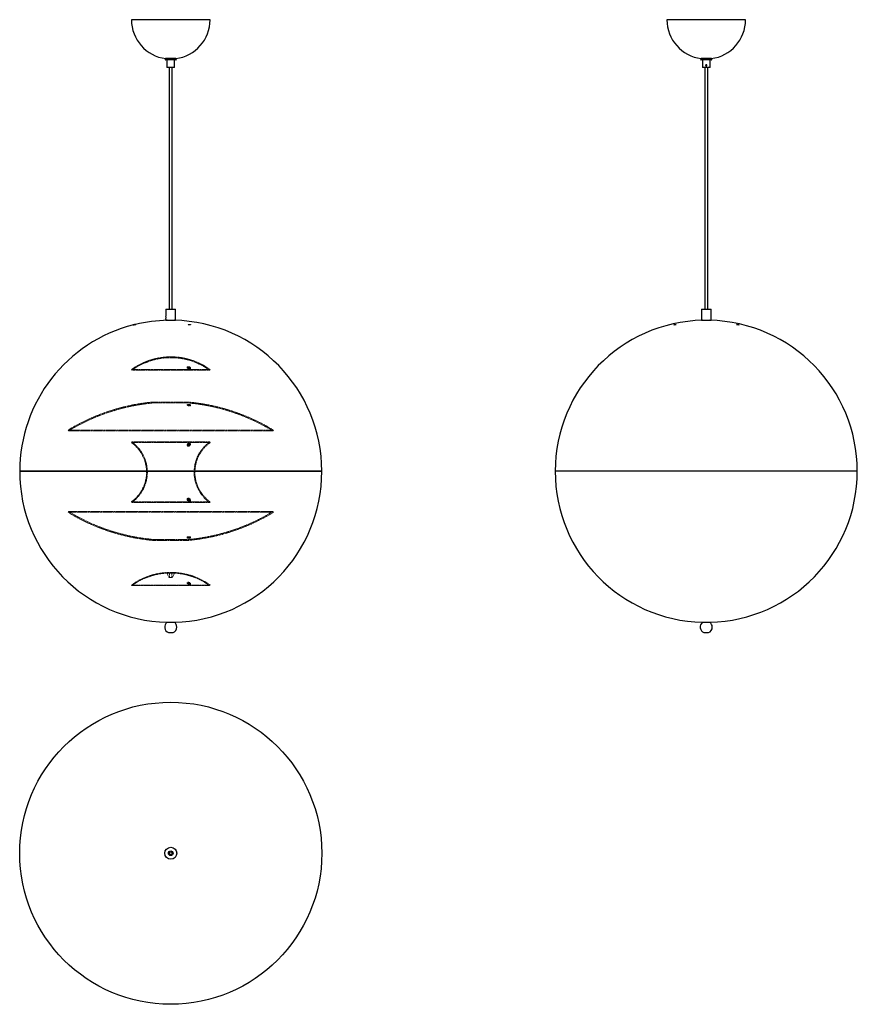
# Model space of a CAD drawing. Header units: millimetres. Extents: x 550 to 1936, y 394 to 2024.
import ezdxf

# ---------------------------------------------------------------- set-up
doc = ezdxf.new("R2010")
doc.units = ezdxf.units.MM
doc.linetypes.add('HIDDEN', pattern=[1.905, 1.27, -0.635])

msp = doc.modelspace()

# ---------------------------------------------------------------- linework, layer by layer
at = {"color": 7, "linetype": 'Continuous', "lineweight": 25}
for p, q in [((865.1, 2023.6), (735.1, 2023.6)), ((1751.4, 2023.6), (1621.4, 2023.6)), ((808.6, 1959.1), (791.6, 1959.1)), ((808.6, 1957.1), (791.6, 1957.1)), ((808.5, 1959.1), (791.7, 1959.1)), ((793.9, 1957.1), (793.9, 1944.6)), ((806.4, 1949.1), (806.4, 1957.1)), ((1694.9, 1959.1), (1677.9, 1959.1)), ((1694.9, 1957.1), (1677.9, 1957.1)), ((1694.8, 1959.1), (1678, 1959.1)), ((1680.2, 1957.1), (1680.2, 1944.6)), ((1692.7, 1944.6), (1692.7, 1957.1)), ((806.4, 1944.6), (793.9, 1944.6)), ((797.6, 1944.6), (797.6, 1544.6)), ((802.6, 1544.6), (802.6, 1944.6)), ((806.4, 1944.6), (806.4, 1947.1)), ((1692.7, 1944.6), (1680.2, 1944.6)), ((1683.9, 1944.6), (1683.9, 1544.6)), ((1688.9, 1544.6), (1688.9, 1944.6)), ((792.1, 1544.6), (792.1, 1533.1)), ((792.1, 1544.6), (800.1, 1544.6)), ((800.1, 1544.6), (808.1, 1544.6)), ((808.1, 1526.1), (808.1, 1544.6)), ((1678.4, 1544.6), (1678.4, 1526.1)), ((1678.4, 1544.6), (1694.4, 1544.6)), ((1694.4, 1526.1), (1694.4, 1544.6)), ((792.1, 1528.1), (792.1, 1526.1)), ((792.1, 1526.1), (800.1, 1526.1)), ((794.6, 1526.1), (797.4, 1526.1)), ((795.1, 1526.1), (795.1, 1526.1)), ((797.4, 1526.1), (805.6, 1526.1)), ((800.1, 1526.1), (808.1, 1526.1)), ((805.1, 1526.1), (805.1, 1526.1)), ((1678.4, 1526.1), (1694.4, 1526.1)), ((1680.9, 1526.1), (1691.9, 1526.1)), ((1681.4, 1526.1), (1681.4, 1526.1)), ((1691.4, 1526.1), (1691.4, 1526.1)), ((677.9, 1276.1), (550.1, 1276.1)), ((550.1, 1276.1), (800.1, 1276.1)), ((1050.1, 1276.1), (677.9, 1276.1)), ((800.1, 1276.1), (1050.1, 1276.1)), ((1936.4, 1276.1), (1436.4, 1276.1)), ((794, 1026.2), (800.1, 1026.2)), ((800.1, 1026.2), (806.2, 1026.2)), ((1680.3, 1026.2), (1692.5, 1026.2)), ((796.3, 1009), (800.1, 1009)), ((800.1, 1009), (803.9, 1009)), ((1682.6, 1009), (1690.2, 1009))]:
    msp.add_line(p, q, dxfattribs=at)
at = {"color": 27, "linetype": 'HIDDEN', "lineweight": 18}
for p, q in [((795, 1465.3), (805.2, 1465.3)), ((795, 1465.3), (795.1, 1464.1)), ((795.1, 1464.1), (805.1, 1464.1)), ((805.1, 1464.1), (805.2, 1465.3)), ((735.1, 1444.6), (865.1, 1444.6)), ((735.1, 1444.6), (735.8, 1443.5)), ((735.8, 1443.5), (864.4, 1443.5)), ((738.1, 1446.7), (738.1, 1445.1)), ((742.1, 1447.7), (742.1, 1449.2)), ((827.4, 1448.5), (827.4, 1447.1)), ((828.8, 1448.6), (828.8, 1447.1)), ((831.4, 1445.8), (831.4, 1447.3)), ((832.8, 1445.8), (832.8, 1447.3)), ((864.4, 1443.5), (865.1, 1444.6)), ((738.1, 1386.1), (738.1, 1384.6)), ((742.1, 1385.3), (742.1, 1386.8)), ((770.1, 1390.7), (830.1, 1390.7)), ((770.1, 1390.7), (770.2, 1389.2)), ((770.2, 1389.2), (830, 1389.2)), ((827.4, 1386.6), (827.4, 1385.1)), ((828.8, 1386.6), (828.8, 1385.1)), ((830, 1389.2), (830.1, 1390.7)), ((831.4, 1384.8), (831.4, 1386.3)), ((832.8, 1384.7), (832.8, 1386.3)), ((630.1, 1344.2), (970.1, 1344.2)), ((630.1, 1344.2), (630.9, 1342.9)), ((630.9, 1342.9), (969.3, 1342.9)), ((969.3, 1342.9), (970.1, 1344.2)), ((735.8, 1324.6), (735.1, 1323.6)), ((865.1, 1323.6), (735.1, 1323.6)), ((864.4, 1324.6), (735.8, 1324.6)), ((738.1, 1322.9), (738.1, 1321.3)), ((827.4, 1320.4), (827.4, 1318.7)), ((828.8, 1320.4), (828.8, 1318.6)), ((831.4, 1320.4), (831.4, 1322.1)), ((832.8, 1320.5), (832.8, 1322.1)), ((865.1, 1323.6), (864.4, 1324.6)), ((742.1, 1317.7), (742.1, 1319.4)), ((865.1, 1225.6), (735.1, 1225.6)), ((735.1, 1225.6), (735.8, 1224.6)), ((864.4, 1224.6), (735.8, 1224.6)), ((738.1, 1227.9), (738.1, 1226.3)), ((742.1, 1229.8), (742.1, 1231.5)), ((827.4, 1230.5), (827.4, 1228.8)), ((828.8, 1230.6), (828.8, 1228.8)), ((831.4, 1227.1), (831.4, 1228.8)), ((832.8, 1227.1), (832.8, 1228.7)), ((864.4, 1224.6), (865.1, 1225.6)), ((630.9, 1209.5), (630.1, 1208.2)), ((970.1, 1208.2), (630.1, 1208.2)), ((969.3, 1209.5), (630.9, 1209.5)), ((970.1, 1208.2), (969.3, 1209.5)), ((738.1, 1167.8), (738.1, 1166.3)), ((742.1, 1165.5), (742.1, 1167.1)), ((770.2, 1163.2), (770.1, 1161.7)), ((830.1, 1161.7), (770.1, 1161.7)), ((830, 1163.2), (770.2, 1163.2)), ((827.4, 1167.3), (827.4, 1165.7)), ((828.8, 1167.3), (828.8, 1165.7)), ((830.1, 1161.7), (830, 1163.2)), ((831.4, 1166.1), (831.4, 1167.6)), ((832.8, 1166.1), (832.8, 1167.6)), ((742.1, 1091.1), (742.1, 1092.3)), ((794.1, 1107.5), (806.1, 1107.5)), ((794.1, 1107.5), (797.1, 1100.1)), ((797.1, 1100.1), (803.1, 1100.1)), ((798.1, 1107.6), (802.1, 1107.6)), ((798.1, 1107.6), (798.1, 1100.1)), ((798.1, 1100.1), (802.1, 1100.1)), ((802.1, 1100.1), (802.1, 1107.6)), ((803.1, 1100.1), (806.1, 1107.5)), ((735.1, 1087.7), (865.1, 1087.7)), ((735.1, 1087.7), (735.7, 1086.8)), ((735.7, 1086.8), (864.5, 1086.8)), ((738.1, 1089.8), (738.1, 1088.5)), ((827.4, 1091.7), (827.4, 1090.5)), ((828.8, 1091.7), (828.8, 1090.5)), ((831.4, 1089.2), (831.4, 1090.4)), ((832.8, 1089.2), (832.8, 1090.4)), ((864.5, 1086.8), (865.1, 1087.7))]:
    msp.add_line(p, q, dxfattribs=at)
at = {"color": 7, "linetype": 'Continuous', "lineweight": 25}
for radius in [250, 10, 3.8, 2.4]:
    msp.add_circle((800.1, 643.8), radius, dxfattribs=at)
for centre, radius, start, end in [((800.1, 2023.6), 65, 180, 262.6009), ((800.1, 2023.6), 65, 277.3991, 0), ((1686.4, 2023.6), 65, 180, 262.6009), ((1686.4, 2023.6), 65, 277.3991, 0), ((791.6, 1958.1), 1, 90, 270), ((808.6, 1958.1), 1, 270, 90), ((1677.9, 1958.1), 1, 90, 270), ((1694.9, 1958.1), 1, 270, 90), ((784.3, 1530.6), 8.18, 342.2048, 17.5523), ((800.1, 1276.1), 250, 104.3194, 180), ((800.1, 1276.1), 250, 91.2606, 103.4503), ((800.1, 1276.1), 250, 0, 88.7394), ((1686.4, 1276.1), 250, 91.2606, 180), ((1686.4, 1276.1), 250, 0, 88.7394), ((800.1, 1276.1), 250, 180, 268.606), ((800.1, 1276.1), 250, 271.394, 0), ((1686.4, 1276.1), 250, 180, 268.606), ((1686.4, 1276.1), 250, 271.394, 0), ((800.1, 1018.3), 10, 127.4577, 247.6684), ((800.1, 1018.3), 10, 292.3316, 0), ((800.1, 1018.3), 10, 0, 52.5423), ((1686.4, 1018.3), 10, 127.4577, 247.6684), ((1686.4, 1018.3), 10, 292.3316, 0), ((1686.4, 1018.3), 10, 0, 52.5423)]:
    msp.add_arc(centre, radius, start, end, dxfattribs=at)
at = {"color": 27, "linetype": 'HIDDEN', "lineweight": 18}
for centre, radius, start, end in [((800.1, 1353.8), 111.7, 92.6176, 121.3947), ((800.1, 1353.8), 110.4, 92.6176, 121.7943), ((800.1, 1353.8), 110.4, 54.4043, 87.3824), ((800.1, 1353.8), 111.7, 54.4043, 87.3824), ((800.1, 1353.8), 111.7, 123.6199, 125.5957), ((800.1, 1353.8), 110.4, 124.0503, 125.5957), ((800.1, 1066.3), 325.7, 100.9411, 121.4623), ((800.1, 1066.3), 325.7, 95.2848, 100.2837), ((800.1, 1066.3), 324.2, 95.2848, 100.3329), ((800.1, 1066.3), 324.2, 58.5377, 84.7152), ((800.1, 1066.3), 325.7, 58.5377, 84.7152), ((800.1, 1066.3), 324.2, 100.9921, 121.4623), ((699.6, 1274.6), 60.5, 50.2575, 54.0617), ((699.6, 1274.6), 61.8, 51.2163, 54.0617), ((900.6, 1274.6), 61.8, 125.9383, 234.0617), ((900.6, 1274.6), 60.5, 125.9383, 234.0617), ((699.6, 1274.6), 61.8, 313.2962, 46.7046), ((699.6, 1274.6), 60.5, 314.4219, 45.578), ((699.6, 1274.6), 60.5, 305.9383, 309.7374), ((699.6, 1274.6), 61.8, 305.9383, 308.772), ((800.1, 1486.1), 325.7, 238.5377, 259.056), ((800.1, 1486.1), 324.2, 238.5377, 259.0061), ((800.1, 1486.1), 324.2, 275.2848, 301.4623), ((800.1, 1486.1), 325.7, 275.2848, 301.4623), ((800.1, 1486.1), 324.2, 259.6652, 264.7152), ((800.1, 1486.1), 325.7, 259.7153, 264.7152), ((800.1, 997.6), 111.1, 54.1911, 121.5766), ((800.1, 997.6), 110.1, 54.1911, 121.8934), ((800.3, 993.2), 114.4, 91.0803, 93.0847), ((799.9, 993.2), 114.4, 86.9153, 88.9197), ((800.1, 997.6), 111.1, 123.8181, 125.8089), ((800.1, 997.6), 110.1, 124.1705, 125.8089)]:
    msp.add_arc(centre, radius, start, end, dxfattribs=at)
at = {"color": 7, "linetype": 'Continuous', "lineweight": 25}
for points, knots in [([(806.3, 1948.1), (806.3, 1948.2), (806.3, 1948.5), (806.3, 1948.8), (806.3, 1949), (806.4, 1949.1), (806.4, 1949.1), (806.4, 1949.1)], [0, 0, 0, 0, 0.2129626, 0.4258588, 0.6404757, 0.8562475, 1, 1, 1, 1]), ([(806.4, 1947.1), (806.4, 1947.1), (806.3, 1947.2), (806.3, 1947.3), (806.3, 1947.6), (806.3, 1947.9), (806.3, 1948.1), (806.3, 1948.1)], [0, 0, 0, 0, 0.2062728, 0.4183922, 0.6327814, 0.8484488, 1, 1, 1, 1]), ([(1685.4, 1948.1), (1685.4, 1948.2), (1685.5, 1948.5), (1685.6, 1948.8), (1685.9, 1949), (1686.2, 1949.1), (1686.5, 1949.1), (1686.9, 1949.1), (1687.1, 1948.9), (1687.3, 1948.6), (1687.4, 1948.3), (1687.4, 1947.9), (1687.3, 1947.6), (1687.1, 1947.3), (1686.8, 1947.2), (1686.4, 1947.1), (1686.1, 1947.2), (1685.8, 1947.3), (1685.6, 1947.6), (1685.4, 1947.9), (1685.4, 1948.1), (1685.4, 1948.1)], [0, 0, 0, 0, 0.0532192, 0.1064218, 0.1600544, 0.2139756, 0.2674339, 0.3204086, 0.3736139, 0.4274124, 0.4812565, 0.5345066, 0.5874552, 0.6408589, 0.6947676, 0.7484487, 0.8015328, 0.8545721, 0.908179, 0.9621054, 1, 1, 1, 1]), ([(742.1, 1519.3), (742.1, 1519.3), (742, 1519.3), (741.6, 1519.2), (741.1, 1519.1), (740.4, 1518.9), (739.7, 1518.7), (739.1, 1518.6), (738.5, 1518.4), (738.2, 1518.3), (738.1, 1518.3), (738.2, 1518.3), (738.5, 1518.4), (739, 1518.5), (739.6, 1518.7), (740.2, 1518.8), (740.9, 1519), (741.5, 1519.2), (741.9, 1519.3), (742.1, 1519.3), (742.1, 1519.3), (742.1, 1519.3)], [0, 0, 0, 0, 0.051907, 0.103787, 0.156437, 0.210586, 0.26608, 0.322165, 0.377766, 0.432001, 0.484651, 0.536225, 0.587665, 0.63992, 0.6936, 0.748745, 0.804761, 0.860618, 0.915324, 0.968436, 1, 1, 1, 1]), ([(832.7, 1518.6), (832.7, 1518.7), (832.6, 1518.8), (832.1, 1519), (831.5, 1519.1), (830.8, 1519.2), (830.2, 1519.3), (829.5, 1519.3), (829.1, 1519.3), (828.8, 1519.2), (828.7, 1519.1), (828.9, 1518.9), (829.2, 1518.7), (829.8, 1518.6), (830.5, 1518.4), (831.2, 1518.3), (831.8, 1518.3), (832.3, 1518.3), (832.6, 1518.4), (832.8, 1518.5), (832.7, 1518.6), (832.7, 1518.6)], [0, 0, 0, 0, 0.0559358, 0.1118619, 0.1678795, 0.2229943, 0.2765658, 0.3286917, 0.3801012, 0.4317767, 0.4845588, 0.5388495, 0.5944388, 0.6505263, 0.7060298, 0.760116, 0.8126349, 0.8641546, 0.915634, 0.9680038, 1, 1, 1, 1]), ([(1635.1, 1518.6), (1635.4, 1518.7), (1635.8, 1518.8), (1636.4, 1519), (1636.7, 1519.1), (1636.9, 1519.2), (1636.8, 1519.3), (1636.5, 1519.3), (1636, 1519.3), (1635.4, 1519.2), (1634.7, 1519.1), (1634.1, 1518.9), (1633.5, 1518.7), (1633, 1518.6), (1632.8, 1518.4), (1632.8, 1518.3), (1633.1, 1518.3), (1633.5, 1518.3), (1634.1, 1518.4), (1634.6, 1518.5), (1635, 1518.6), (1635.1, 1518.6)], [0, 0, 0, 0, 0.055936, 0.111862, 0.167879, 0.222994, 0.276566, 0.328692, 0.380101, 0.431777, 0.484559, 0.538849, 0.594439, 0.650526, 0.70603, 0.760116, 0.812635, 0.864155, 0.915634, 0.968004, 1, 1, 1, 1]), ([(1739.6, 1518.4), (1739.8, 1518.4), (1740.1, 1518.3), (1740.5, 1518.3), (1740.8, 1518.3), (1740.8, 1518.4), (1740.5, 1518.5), (1740.1, 1518.7), (1739.6, 1518.9), (1738.9, 1519), (1738.2, 1519.2), (1737.5, 1519.3), (1737.1, 1519.3), (1736.8, 1519.3), (1736.7, 1519.2), (1736.9, 1519.1), (1737.2, 1519), (1737.8, 1518.8), (1738.4, 1518.6), (1739.1, 1518.5), (1739.4, 1518.4), (1739.6, 1518.4)], [0, 0, 0, 0, 0.052083, 0.104196, 0.155682, 0.207187, 0.259626, 0.313537, 0.368862, 0.424923, 0.480661, 0.535136, 0.588017, 0.639713, 0.691116, 0.74319, 0.796613, 0.851533, 0.907464, 0.963425, 1, 1, 1, 1])]:
    msp.add_open_spline(points, degree=3, knots=knots, dxfattribs=at)
at = {"color": 27, "linetype": 'HIDDEN', "lineweight": 18}
for points, knots in [([(738.9, 1447.2), (739.1, 1447.3), (739.6, 1447.6), (740.4, 1448.2), (741.1, 1448.6), (741.7, 1448.9), (742, 1449.2), (742.1, 1449.2), (742, 1449.1), (741.8, 1449), (741.4, 1448.7), (740.8, 1448.4), (740.1, 1447.9), (739.4, 1447.4), (738.7, 1447), (738.3, 1446.7), (738.1, 1446.6), (738.1, 1446.6), (738.3, 1446.8), (738.6, 1446.9), (738.8, 1447.1), (738.9, 1447.2)], [0, 0, 0, 0, 0.074551, 0.138208, 0.20692, 0.26137, 0.316124, 0.363147, 0.405299, 0.447609, 0.49391, 0.546965, 0.60808, 0.675584, 0.743451, 0.792533, 0.841851, 0.885385, 0.926748, 0.970543, 1, 1, 1, 1]), ([(738.6, 1445.5), (738.7, 1445.6), (739.1, 1445.8), (739.7, 1446.2), (740.5, 1446.7), (741.2, 1447.2), (741.7, 1447.5), (742.1, 1447.7), (742.1, 1447.7), (742.1, 1447.7), (742, 1447.7), (741.8, 1447.5), (741.3, 1447.2), (740.8, 1446.8), (740.1, 1446.4), (739.3, 1445.9), (738.7, 1445.5), (738.3, 1445.2), (738.1, 1445.1), (738.1, 1445.2), (738.1, 1445.1), (738.3, 1445.3), (738.5, 1445.4), (738.6, 1445.5)], [0, 0, 0, 0, 0.03187, 0.1061617, 0.1708499, 0.240003, 0.2934074, 0.347112, 0.3869682, 0.3932835, 0.4349769, 0.4772269, 0.5238227, 0.577497, 0.6394432, 0.707663, 0.7756194, 0.8237556, 0.8721186, 0.8870239, 0.9149868, 0.9560898, 1, 1, 1, 1]), ([(829.4, 1446.8), (829.6, 1446.8), (830, 1446.7), (830.5, 1446.6), (831, 1446.7), (831.3, 1446.9), (831.5, 1447.1), (831.4, 1447.5), (831.2, 1448), (830.7, 1448.5), (830, 1448.8), (829.3, 1449.1), (828.6, 1449.2), (828.1, 1449.2), (827.7, 1449.1), (827.5, 1448.8), (827.4, 1448.5), (827.5, 1448.1), (827.9, 1447.6), (828.6, 1447.1), (829.1, 1446.9), (829.4, 1446.8)], [0, 0, 0, 0, 0.0435844, 0.0872908, 0.1288889, 0.1711501, 0.2178986, 0.2718688, 0.3340696, 0.4021139, 0.4692967, 0.517521, 0.5659537, 0.6092669, 0.6509838, 0.695345, 0.7455103, 0.8034768, 0.8689572, 0.9376413, 1, 1, 1, 1]), ([(829.3, 1445.3), (829.5, 1445.3), (829.9, 1445.2), (830.5, 1445.1), (830.9, 1445.2), (831.3, 1445.4), (831.4, 1445.6), (831.5, 1446), (831.2, 1446.4), (830.7, 1446.9), (830, 1447.3), (829.3, 1447.6), (828.7, 1447.7), (828.2, 1447.7), (827.8, 1447.6), (827.5, 1447.4), (827.4, 1447.1), (827.5, 1446.7), (827.9, 1446.2), (828.5, 1445.7), (829, 1445.4), (829.3, 1445.3), (829.3, 1445.3)], [0, 0, 0, 0, 0.043708, 0.087552, 0.128997, 0.170743, 0.216771, 0.269983, 0.331662, 0.39979, 0.467812, 0.516636, 0.565688, 0.609146, 0.650519, 0.694243, 0.743624, 0.800864, 0.866018, 0.935144, 0.989226, 1, 1, 1, 1]), ([(832.7, 1447.2), (832.7, 1447), (832.6, 1446.8), (832.2, 1446.7), (831.7, 1446.6), (831.1, 1446.7), (830.6, 1446.9), (830, 1447.2), (829.4, 1447.5), (829, 1448), (828.7, 1448.5), (828.8, 1448.9), (829.1, 1449.1), (829.6, 1449.2), (830.1, 1449.2), (830.7, 1449), (831.3, 1448.8), (831.9, 1448.5), (832.4, 1448.1), (832.7, 1447.6), (832.7, 1447.3), (832.7, 1447.2)], [0, 0, 0, 0, 0.051971, 0.104216, 0.150212, 0.191835, 0.234161, 0.281055, 0.335221, 0.397607, 0.465722, 0.532778, 0.580798, 0.629022, 0.672232, 0.713967, 0.758436, 0.808775, 0.866942, 0.932571, 1, 1, 1, 1]), ([(831.2, 1447.4), (831.4, 1447.3), (831.9, 1447), (832.4, 1446.6), (832.7, 1446.1), (832.8, 1445.6), (832.6, 1445.3), (832.2, 1445.1), (831.6, 1445.1), (831, 1445.2), (830.5, 1445.4), (829.9, 1445.7), (829.3, 1446.1), (828.9, 1446.6), (828.7, 1447.1), (828.8, 1447.4), (829.2, 1447.7), (829.6, 1447.7), (830.2, 1447.7), (830.7, 1447.6), (831, 1447.4), (831.2, 1447.4)], [0, 0, 0, 0, 0.059568, 0.118894, 0.185421, 0.254446, 0.306079, 0.358, 0.402817, 0.443944, 0.486472, 0.534145, 0.589544, 0.653288, 0.7222, 0.788791, 0.835423, 0.882237, 0.924623, 0.966251, 1, 1, 1, 1]), ([(739.1, 1386.3), (739.3, 1386.3), (739.7, 1386.4), (740.4, 1386.5), (741.1, 1386.6), (741.6, 1386.7), (742, 1386.8), (742.1, 1386.8), (742.1, 1386.8), (741.8, 1386.8), (741.3, 1386.7), (740.7, 1386.6), (740, 1386.4), (739.3, 1386.3), (738.7, 1386.2), (738.3, 1386.1), (738.1, 1386.1), (738.1, 1386.1), (738.3, 1386.1), (738.7, 1386.2), (739, 1386.3), (739.1, 1386.3)], [0, 0, 0, 0, 0.054854, 0.109696, 0.16477, 0.219556, 0.273563, 0.326659, 0.379122, 0.431493, 0.484337, 0.538016, 0.592548, 0.647582, 0.702525, 0.756813, 0.810182, 0.862789, 0.915121, 0.967764, 1, 1, 1, 1]), ([(828.9, 1386.2), (829.1, 1386.2), (829.4, 1386.1), (830, 1386.1), (830.6, 1386.1), (831.1, 1386.1), (831.4, 1386.2), (831.4, 1386.3), (831.5, 1386.3), (831.3, 1386.4), (831, 1386.5), (830.4, 1386.7), (829.8, 1386.8), (829.1, 1386.8), (828.4, 1386.8), (827.9, 1386.8), (827.6, 1386.8), (827.4, 1386.7), (827.5, 1386.5), (827.8, 1386.4), (828.3, 1386.3), (828.7, 1386.2), (828.9, 1386.2)], [0, 0, 0, 0, 0.0350728, 0.0876732, 0.1402878, 0.1926306, 0.2451462, 0.2914342, 0.298335, 0.3524178, 0.4072383, 0.4623084, 0.5170112, 0.5708919, 0.6238766, 0.6762914, 0.7286947, 0.7816345, 0.8354343, 0.8900607, 0.9451178, 1, 1, 1, 1]), ([(829.8, 1386.8), (830.1, 1386.8), (830.5, 1386.8), (831.2, 1386.7), (831.8, 1386.6), (832.3, 1386.5), (832.7, 1386.4), (832.8, 1386.3), (832.7, 1386.2), (832.4, 1386.1), (831.9, 1386.1), (831.2, 1386.1), (830.6, 1386.2), (829.9, 1386.2), (829.4, 1386.4), (828.9, 1386.5), (828.7, 1386.6), (828.8, 1386.7), (829, 1386.8), (829.4, 1386.8), (829.7, 1386.8), (829.8, 1386.8)], [0, 0, 0, 0, 0.052641, 0.105265, 0.158349, 0.212318, 0.267064, 0.322138, 0.376922, 0.430924, 0.484012, 0.536468, 0.588837, 0.641686, 0.695375, 0.749918, 0.804955, 0.859891, 0.914167, 0.967525, 1, 1, 1, 1]), ([(738.8, 1384.7), (738.9, 1384.7), (739.2, 1384.8), (739.8, 1384.9), (740.5, 1385), (741.1, 1385.1), (741.6, 1385.2), (742, 1385.3), (742.1, 1385.3), (742.1, 1385.3), (741.8, 1385.2), (741.3, 1385.1), (740.7, 1385), (740, 1384.9), (739.3, 1384.8), (738.7, 1384.7), (738.3, 1384.6), (738.1, 1384.6), (738.1, 1384.6), (738.1, 1384.6), (738.3, 1384.6), (738.6, 1384.7), (738.8, 1384.7)], [0, 0, 0, 0, 0.032278, 0.087165, 0.14204, 0.197127, 0.251896, 0.30586, 0.35891, 0.411343, 0.463713, 0.516584, 0.570307, 0.624883, 0.679939, 0.734874, 0.789126, 0.842447, 0.86472, 0.895018, 0.947339, 1, 1, 1, 1]), ([(828.9, 1384.7), (829, 1384.6), (829.4, 1384.6), (830, 1384.6), (830.6, 1384.6), (831.1, 1384.6), (831.4, 1384.7), (831.4, 1384.7), (831.5, 1384.8), (831.3, 1384.9), (831, 1385), (830.4, 1385.1), (829.8, 1385.2), (829.1, 1385.3), (828.5, 1385.3), (827.9, 1385.3), (827.6, 1385.2), (827.4, 1385.1), (827.5, 1385), (827.8, 1384.9), (828.2, 1384.8), (828.7, 1384.7), (828.9, 1384.7)], [0, 0, 0, 0, 0.035121, 0.087726, 0.140347, 0.192681, 0.245172, 0.293077, 0.29833, 0.352389, 0.407204, 0.462288, 0.517021, 0.570932, 0.623934, 0.676347, 0.72873, 0.78164, 0.835413, 0.890026, 0.945092, 1, 1, 1, 1]), ([(831, 1385.2), (831.2, 1385.2), (831.6, 1385.1), (832.2, 1385), (832.6, 1384.9), (832.8, 1384.8), (832.7, 1384.7), (832.5, 1384.6), (832, 1384.6), (831.4, 1384.6), (830.7, 1384.6), (830.1, 1384.7), (829.5, 1384.8), (829, 1384.9), (828.8, 1385.1), (828.7, 1385.2), (828.9, 1385.3), (829.3, 1385.3), (829.9, 1385.3), (830.5, 1385.3), (830.8, 1385.3), (831, 1385.2)], [0, 0, 0, 0, 0.0539807, 0.107935, 0.1625208, 0.2175809, 0.272509, 0.3267467, 0.3800537, 0.4326162, 0.4849382, 0.5376095, 0.5910656, 0.6454172, 0.7003913, 0.7554269, 0.80992, 0.8635138, 0.9162662, 0.9686028, 1, 1, 1, 1]), ([(739.2, 1322), (739.5, 1321.7), (740, 1321.3), (740.8, 1320.6), (741.5, 1320), (741.9, 1319.6), (742.1, 1319.4), (742.1, 1319.4), (742.1, 1319.4), (742, 1319.5), (741.8, 1319.7), (741.3, 1320.2), (740.7, 1320.8), (739.8, 1321.5), (739.1, 1322.1), (738.5, 1322.6), (738.2, 1322.8), (738.1, 1322.9), (738.1, 1322.9), (738.1, 1322.9), (738.3, 1322.7), (738.7, 1322.4), (739, 1322.1), (739.2, 1322)], [0, 0, 0, 0, 0.071813, 0.140936, 0.221461, 0.267033, 0.304313, 0.332433, 0.341789, 0.375015, 0.409854, 0.463789, 0.535616, 0.6087, 0.689105, 0.740707, 0.783392, 0.826298, 0.832414, 0.863997, 0.900794, 0.941236, 1, 1, 1, 1]), ([(742.1, 1317.7), (742.1, 1317.7), (742.1, 1317.7), (742, 1317.8), (741.7, 1318.1), (741.1, 1318.7), (740.4, 1319.4), (739.5, 1320.1), (738.9, 1320.7), (738.4, 1321), (738.2, 1321.2), (738.1, 1321.3), (738.2, 1321.2), (738.4, 1321), (738.8, 1320.7), (739.4, 1320.2), (740.2, 1319.5), (741, 1318.8), (741.6, 1318.2), (741.9, 1317.8), (742, 1317.7), (742.1, 1317.7)], [0, 0, 0, 0, 0.033896, 0.067724, 0.111519, 0.1717, 0.250102, 0.32928, 0.391693, 0.440339, 0.480511, 0.52086, 0.557087, 0.593525, 0.634536, 0.695928, 0.77287, 0.850582, 0.912809, 0.957727, 1, 1, 1, 1]), ([(828.4, 1322.1), (828.5, 1322.1), (828.7, 1322.3), (829.2, 1322.6), (829.8, 1322.8), (830.4, 1322.9), (830.8, 1322.9), (831.2, 1322.7), (831.4, 1322.4), (831.5, 1321.9), (831.3, 1321.4), (831, 1321), (830.7, 1320.5), (830.1, 1320), (829.5, 1319.6), (829.1, 1319.5), (828.7, 1319.4), (828.4, 1319.4), (828, 1319.5), (827.6, 1319.7), (827.4, 1320.1), (827.4, 1320.7), (827.8, 1321.4), (828.2, 1321.9), (828.4, 1322.1)], [0, 0, 0, 0, 0.018508, 0.069482, 0.111819, 0.15437, 0.191914, 0.228763, 0.269406, 0.328612, 0.402559, 0.418568, 0.477294, 0.542955, 0.59048, 0.617663, 0.628163, 0.666059, 0.699405, 0.73395, 0.787004, 0.857933, 0.93019, 1, 1, 1, 1]), ([(828, 1317.7), (827.9, 1317.8), (827.6, 1318), (827.4, 1318.5), (827.5, 1319.2), (827.9, 1319.9), (828.5, 1320.5), (829.1, 1321), (829.8, 1321.2), (830.4, 1321.3), (830.8, 1321.2), (831.2, 1321.1), (831.4, 1320.8), (831.5, 1320.3), (831.3, 1319.6), (830.8, 1318.9), (830.1, 1318.3), (829.5, 1317.9), (828.9, 1317.7), (828.4, 1317.6), (828.1, 1317.7), (828, 1317.7)], [0, 0, 0, 0, 0.045213, 0.101683, 0.176923, 0.253366, 0.320723, 0.372522, 0.414541, 0.45679, 0.49373, 0.529705, 0.569384, 0.627945, 0.702319, 0.777656, 0.845194, 0.892986, 0.930373, 0.967998, 1, 1, 1, 1]), ([(830.2, 1319.5), (830.4, 1319.5), (830.8, 1319.7), (831.5, 1320.1), (832.1, 1320.7), (832.6, 1321.4), (832.8, 1322.1), (832.7, 1322.5), (832.4, 1322.8), (831.9, 1322.9), (831.4, 1322.9), (830.9, 1322.7), (830.3, 1322.4), (829.6, 1322), (829.1, 1321.4), (828.7, 1320.6), (828.7, 1320), (829, 1319.6), (829.4, 1319.4), (829.8, 1319.4), (830.1, 1319.4), (830.2, 1319.5)], [0, 0, 0, 0, 0.043508, 0.09627, 0.166629, 0.238365, 0.318863, 0.372207, 0.415897, 0.459835, 0.497987, 0.534642, 0.574517, 0.63201, 0.70432, 0.777519, 0.858025, 0.90392, 0.941359, 0.979001, 1, 1, 1, 1]), ([(830, 1317.7), (830.1, 1317.7), (830.5, 1317.8), (831.1, 1318.1), (831.8, 1318.7), (832.4, 1319.4), (832.8, 1320.1), (832.8, 1320.7), (832.6, 1321), (832.2, 1321.2), (831.7, 1321.3), (831.2, 1321.2), (830.7, 1321), (830.1, 1320.7), (829.4, 1320.2), (828.9, 1319.5), (828.7, 1318.7), (828.8, 1318.2), (829.1, 1317.8), (829.4, 1317.7), (829.7, 1317.7), (829.9, 1317.7), (830, 1317.7)], [0, 0, 0, 0, 0.0393981, 0.0785015, 0.1391284, 0.2177566, 0.2971239, 0.359106, 0.4074881, 0.4475087, 0.4877031, 0.5238773, 0.5603626, 0.6014979, 0.6631413, 0.7402888, 0.8181865, 0.8799185, 0.9245871, 0.9602523, 0.9924653, 1, 1, 1, 1]), ([(739, 1228.7), (738.8, 1228.5), (738.5, 1228.3), (738.2, 1228), (738.1, 1227.9), (738.1, 1227.9), (738.3, 1228.1), (738.7, 1228.4), (739.3, 1228.9), (740, 1229.5), (740.8, 1230.3), (741.5, 1230.9), (741.9, 1231.3), (742.1, 1231.5), (742.1, 1231.6), (742, 1231.5), (741.8, 1231.3), (741.4, 1230.8), (740.8, 1230.2), (740, 1229.5), (739.4, 1229), (739, 1228.7), (739, 1228.7)], [0, 0, 0, 0, 0.052602, 0.095107, 0.137856, 0.175005, 0.210897, 0.250283, 0.30819, 0.38191, 0.456631, 0.525341, 0.573844, 0.611625, 0.649657, 0.682351, 0.715569, 0.766771, 0.836854, 0.908589, 0.981091, 1, 1, 1, 1]), ([(739, 1227.1), (738.9, 1226.9), (738.5, 1226.7), (738.2, 1226.4), (738.1, 1226.3), (738.1, 1226.3), (738.3, 1226.5), (738.7, 1226.7), (739.2, 1227.2), (740, 1227.8), (740.8, 1228.6), (741.5, 1229.2), (741.9, 1229.6), (742.1, 1229.8), (742.1, 1229.8), (742, 1229.7), (741.8, 1229.5), (741.3, 1229.1), (740.6, 1228.4), (739.8, 1227.7), (739.3, 1227.3), (739, 1227.1)], [0, 0, 0, 0, 0.054018, 0.097798, 0.141829, 0.180047, 0.21668, 0.256468, 0.313764, 0.385874, 0.458883, 0.539387, 0.58559, 0.62318, 0.660977, 0.694277, 0.72895, 0.782389, 0.853719, 0.926346, 1, 1, 1, 1]), ([(829.4, 1228.1), (829.2, 1228.3), (828.7, 1228.5), (828, 1229.1), (827.6, 1229.7), (827.4, 1230.4), (827.5, 1231), (827.8, 1231.3), (828.2, 1231.5), (828.6, 1231.5), (829.1, 1231.4), (829.7, 1231.1), (830.4, 1230.6), (831, 1229.9), (831.4, 1229.2), (831.5, 1228.6), (831.3, 1228.2), (831, 1228), (830.5, 1227.9), (829.9, 1227.9), (829.6, 1228.1), (829.4, 1228.1)], [0, 0, 0, 0, 0.052317, 0.116299, 0.181343, 0.260097, 0.322232, 0.367108, 0.402884, 0.438841, 0.471017, 0.51289, 0.569995, 0.646074, 0.723251, 0.789401, 0.840402, 0.881943, 0.923701, 0.960441, 1, 1, 1, 1]), ([(829.5, 1226.5), (829.4, 1226.5), (829.2, 1226.6), (828.7, 1226.9), (828.1, 1227.4), (827.6, 1228), (827.4, 1228.6), (827.5, 1229.2), (827.7, 1229.6), (828.1, 1229.8), (828.5, 1229.8), (828.9, 1229.7), (829.2, 1229.7), (829.6, 1229.5), (830.3, 1229.1), (830.8, 1228.5), (831.1, 1228.1), (831.4, 1227.6), (831.5, 1227.1), (831.3, 1226.6), (831, 1226.4), (830.5, 1226.3), (830, 1226.3), (829.6, 1226.4), (829.5, 1226.5)], [0, 0, 0, 0, 0.0084692, 0.061527, 0.1142391, 0.1782379, 0.2542542, 0.3191235, 0.3661805, 0.40361, 0.441243, 0.4704734, 0.474527, 0.5092016, 0.5626512, 0.6339888, 0.669596, 0.7066219, 0.7870583, 0.8392095, 0.8822065, 0.9254335, 0.9632645, 1, 1, 1, 1]), ([(832.8, 1228.7), (832.7, 1228.9), (832.7, 1229.3), (832.2, 1230), (831.6, 1230.7), (830.9, 1231.2), (830.3, 1231.4), (829.8, 1231.5), (829.4, 1231.5), (829.1, 1231.4), (828.8, 1231), (828.7, 1230.4), (828.9, 1229.7), (829.5, 1229), (830.2, 1228.4), (830.8, 1228.1), (831.4, 1227.9), (831.9, 1227.9), (832.3, 1228), (832.6, 1228.2), (832.7, 1228.4), (832.7, 1228.6), (832.8, 1228.7)], [0, 0, 0, 0, 0.068715, 0.138795, 0.220322, 0.272773, 0.313029, 0.346554, 0.380161, 0.412328, 0.458221, 0.521474, 0.601652, 0.682303, 0.741155, 0.787667, 0.826659, 0.865794, 0.901675, 0.938615, 0.980792, 1, 1, 1, 1]), ([(831.7, 1228.9), (831.4, 1229.1), (831, 1229.4), (830.3, 1229.7), (829.8, 1229.8), (829.4, 1229.8), (829, 1229.6), (828.8, 1229.2), (828.7, 1228.7), (829, 1228), (829.5, 1227.3), (830.1, 1226.8), (830.8, 1226.5), (831.4, 1226.3), (831.9, 1226.3), (832.3, 1226.4), (832.6, 1226.6), (832.8, 1226.9), (832.7, 1227.4), (832.4, 1228.1), (832, 1228.6), (831.7, 1228.8), (831.7, 1228.9)], [0, 0, 0, 0, 0.069553, 0.110119, 0.15099, 0.185816, 0.219173, 0.267502, 0.332952, 0.400027, 0.479615, 0.538884, 0.586088, 0.625903, 0.665858, 0.702566, 0.740257, 0.783025, 0.846426, 0.910828, 0.988021, 1, 1, 1, 1]), ([(741.9, 1167.1), (741.8, 1167.1), (741.7, 1167.2), (741.2, 1167.2), (740.6, 1167.4), (739.9, 1167.5), (739.2, 1167.6), (738.7, 1167.7), (738.3, 1167.8), (738.1, 1167.8), (738.1, 1167.8), (738.4, 1167.8), (738.8, 1167.7), (739.4, 1167.6), (740.1, 1167.5), (740.8, 1167.3), (741.4, 1167.2), (741.8, 1167.1), (742.1, 1167.1), (742.1, 1167.1), (742.1, 1167.1), (742, 1167.1), (741.9, 1167.1)], [0, 0, 0, 0, 0.0313972, 0.0853779, 0.1393322, 0.193918, 0.2489781, 0.3039062, 0.3581438, 0.4114509, 0.4640133, 0.5163354, 0.5690066, 0.6224628, 0.6768143, 0.7317885, 0.7868241, 0.8413172, 0.8949109, 0.9288978, 0.9476634, 1, 1, 1, 1]), ([(742.1, 1165.5), (742.1, 1165.6), (742, 1165.6), (741.6, 1165.6), (741.1, 1165.7), (740.4, 1165.9), (739.7, 1166), (739.1, 1166.1), (738.6, 1166.2), (738.2, 1166.3), (738.1, 1166.3), (738.2, 1166.3), (738.5, 1166.2), (739, 1166.1), (739.6, 1166), (740.3, 1165.9), (740.9, 1165.8), (741.5, 1165.7), (741.9, 1165.6), (742.1, 1165.5), (742.1, 1165.5), (742.1, 1165.5)], [0, 0, 0, 0, 0.052641, 0.105265, 0.158349, 0.212318, 0.267064, 0.322138, 0.376922, 0.430924, 0.484012, 0.536468, 0.588837, 0.641686, 0.695375, 0.749918, 0.804955, 0.859891, 0.914167, 0.967525, 1, 1, 1, 1]), ([(831.2, 1167.8), (831.1, 1167.8), (830.8, 1167.8), (830.3, 1167.8), (829.6, 1167.8), (828.9, 1167.7), (828.3, 1167.6), (827.8, 1167.5), (827.5, 1167.4), (827.4, 1167.2), (827.5, 1167.2), (827.9, 1167.1), (828.4, 1167.1), (829.1, 1167.1), (829.7, 1167.1), (830.4, 1167.2), (830.9, 1167.4), (831.3, 1167.5), (831.5, 1167.6), (831.4, 1167.7), (831.3, 1167.7), (831.2, 1167.8)], [0, 0, 0, 0, 0.0526058, 0.1052264, 0.1575606, 0.2100515, 0.2632097, 0.3172688, 0.3720831, 0.427168, 0.4819002, 0.5358115, 0.588814, 0.6412267, 0.6936094, 0.7465193, 0.800292, 0.8549058, 0.9099712, 0.9648795, 1, 1, 1, 1]), ([(831.2, 1166.2), (831.1, 1166.3), (830.8, 1166.3), (830.2, 1166.3), (829.6, 1166.3), (828.9, 1166.2), (828.3, 1166.1), (827.8, 1166), (827.5, 1165.8), (827.4, 1165.7), (827.6, 1165.6), (827.9, 1165.6), (828.5, 1165.5), (829.1, 1165.6), (829.8, 1165.6), (830.4, 1165.7), (830.9, 1165.8), (831.3, 1166), (831.5, 1166.1), (831.4, 1166.2), (831.3, 1166.2), (831.2, 1166.2)], [0, 0, 0, 0, 0.0526, 0.105215, 0.157558, 0.210073, 0.263262, 0.317345, 0.372166, 0.427236, 0.481938, 0.535819, 0.588804, 0.641219, 0.693622, 0.746562, 0.800362, 0.854988, 0.910045, 0.964927, 1, 1, 1, 1]), ([(832.8, 1167.6), (832.7, 1167.6), (832.7, 1167.5), (832.3, 1167.4), (831.8, 1167.3), (831.1, 1167.2), (830.4, 1167.1), (829.8, 1167.1), (829.2, 1167.1), (828.9, 1167.1), (828.7, 1167.2), (828.8, 1167.3), (829.1, 1167.5), (829.6, 1167.6), (830.2, 1167.7), (830.9, 1167.8), (831.6, 1167.8), (832.1, 1167.8), (832.5, 1167.8), (832.7, 1167.7), (832.8, 1167.7), (832.8, 1167.6)], [0, 0, 0, 0, 0.054887, 0.109762, 0.164849, 0.219618, 0.273582, 0.326631, 0.379065, 0.431435, 0.484305, 0.538029, 0.592605, 0.647661, 0.702596, 0.756848, 0.810169, 0.862739, 0.91506, 0.967722, 1, 1, 1, 1]), ([(832.8, 1166.1), (832.7, 1166.1), (832.7, 1166), (832.3, 1165.9), (831.8, 1165.7), (831.1, 1165.6), (830.4, 1165.6), (829.8, 1165.5), (829.3, 1165.6), (828.9, 1165.6), (828.7, 1165.7), (828.8, 1165.8), (829.1, 1165.9), (829.6, 1166.1), (830.2, 1166.2), (830.9, 1166.3), (831.5, 1166.3), (832.1, 1166.3), (832.5, 1166.3), (832.7, 1166.2), (832.8, 1166.1), (832.8, 1166.1)], [0, 0, 0, 0, 0.0548541, 0.1096958, 0.1647697, 0.2195565, 0.2735633, 0.3266587, 0.3791219, 0.4314935, 0.484337, 0.5380158, 0.5925484, 0.6475821, 0.7025254, 0.7568132, 0.8101819, 0.8627895, 0.9151213, 0.9677638, 1, 1, 1, 1]), ([(738.9, 1090.3), (739.1, 1090.4), (739.6, 1090.7), (740.4, 1091.3), (741.1, 1091.7), (741.7, 1092.1), (742, 1092.3), (742.1, 1092.3), (742, 1092.3), (741.8, 1092.1), (741.4, 1091.8), (740.8, 1091.5), (740.1, 1091), (739.4, 1090.5), (738.7, 1090.1), (738.3, 1089.9), (738.1, 1089.7), (738.1, 1089.7), (738.3, 1089.9), (738.6, 1090), (738.8, 1090.2), (738.9, 1090.3)], [0, 0, 0, 0, 0.074452, 0.138239, 0.207157, 0.261602, 0.316356, 0.3633, 0.405322, 0.447507, 0.493717, 0.546743, 0.607922, 0.675595, 0.743671, 0.792692, 0.841953, 0.885377, 0.9266, 0.970271, 1, 1, 1, 1]), ([(829.4, 1089.9), (829.6, 1089.9), (830, 1089.8), (830.5, 1089.7), (831, 1089.8), (831.3, 1090), (831.5, 1090.2), (831.4, 1090.6), (831.2, 1091.1), (830.7, 1091.6), (830, 1092), (829.3, 1092.2), (828.6, 1092.3), (828.1, 1092.3), (827.7, 1092.2), (827.5, 1092), (827.4, 1091.6), (827.5, 1091.2), (827.9, 1090.7), (828.6, 1090.3), (829.1, 1090), (829.4, 1089.9)], [0, 0, 0, 0, 0.043481, 0.087085, 0.128554, 0.17067, 0.217293, 0.271196, 0.333433, 0.401643, 0.469056, 0.517261, 0.565678, 0.608906, 0.650486, 0.694703, 0.744752, 0.802674, 0.868233, 0.937129, 1, 1, 1, 1]), ([(832.7, 1090.3), (832.7, 1090.2), (832.6, 1089.9), (832.2, 1089.8), (831.7, 1089.7), (831.1, 1089.8), (830.6, 1090), (830, 1090.3), (829.4, 1090.6), (829, 1091.1), (828.7, 1091.6), (828.8, 1092), (829.1, 1092.2), (829.6, 1092.3), (830.1, 1092.3), (830.7, 1092.2), (831.3, 1091.9), (831.9, 1091.6), (832.4, 1091.2), (832.7, 1090.7), (832.7, 1090.4), (832.7, 1090.3)], [0, 0, 0, 0, 0.0519625, 0.1042031, 0.1501098, 0.1915964, 0.2337934, 0.2805985, 0.3347453, 0.3972154, 0.4655167, 0.5327726, 0.5807209, 0.6288758, 0.6719741, 0.7135761, 0.7579282, 0.8081935, 0.8663671, 0.9321144, 1, 1, 1, 1]), ([(738.6, 1088.9), (738.7, 1088.9), (739, 1089.1), (739.6, 1089.5), (740.4, 1090), (741.1, 1090.5), (741.7, 1090.9), (742, 1091.1), (742.1, 1091.2), (742.1, 1091.1), (741.8, 1090.9), (741.4, 1090.7), (740.9, 1090.3), (740.2, 1089.9), (739.4, 1089.4), (738.8, 1089), (738.3, 1088.7), (738.1, 1088.5), (738.1, 1088.6), (738.1, 1088.5), (738.3, 1088.6), (738.5, 1088.8), (738.6, 1088.9)], [0, 0, 0, 0, 0.028279, 0.102601, 0.165834, 0.235055, 0.290543, 0.346358, 0.393875, 0.43588, 0.477662, 0.523244, 0.575554, 0.636156, 0.703744, 0.77249, 0.822241, 0.872251, 0.894995, 0.915935, 0.9569, 1, 1, 1, 1]), ([(829.4, 1088.7), (829.6, 1088.7), (830, 1088.5), (830.6, 1088.5), (831, 1088.6), (831.3, 1088.8), (831.5, 1089.1), (831.4, 1089.4), (831.2, 1089.9), (830.6, 1090.4), (829.9, 1090.8), (829.2, 1091.1), (828.6, 1091.2), (828.1, 1091.1), (827.7, 1091), (827.5, 1090.8), (827.4, 1090.4), (827.6, 1090), (828, 1089.5), (828.6, 1089.1), (829.1, 1088.8), (829.4, 1088.7), (829.4, 1088.7)], [0, 0, 0, 0, 0.042965, 0.086047, 0.127169, 0.16923, 0.216073, 0.270451, 0.333319, 0.402039, 0.469463, 0.516999, 0.56474, 0.607497, 0.648887, 0.693177, 0.743547, 0.802003, 0.868158, 0.93738, 0.989956, 1, 1, 1, 1]), ([(831.3, 1090.7), (831.5, 1090.6), (832, 1090.4), (832.5, 1089.9), (832.8, 1089.4), (832.8, 1089), (832.5, 1088.7), (832.1, 1088.5), (831.5, 1088.5), (831, 1088.6), (830.4, 1088.9), (829.8, 1089.2), (829.3, 1089.6), (828.9, 1090.1), (828.7, 1090.5), (828.8, 1090.9), (829.2, 1091.1), (829.7, 1091.2), (830.3, 1091.1), (830.8, 1090.9), (831.1, 1090.8), (831.3, 1090.7)], [0, 0, 0, 0, 0.060852, 0.12147, 0.188983, 0.257759, 0.307629, 0.357762, 0.401511, 0.442472, 0.485518, 0.534221, 0.590963, 0.655916, 0.725158, 0.780004, 0.835171, 0.882249, 0.924117, 0.966, 1, 1, 1, 1])]:
    msp.add_open_spline(points, degree=3, knots=knots, dxfattribs=at)

doc.saveas('drawing.dxf')
